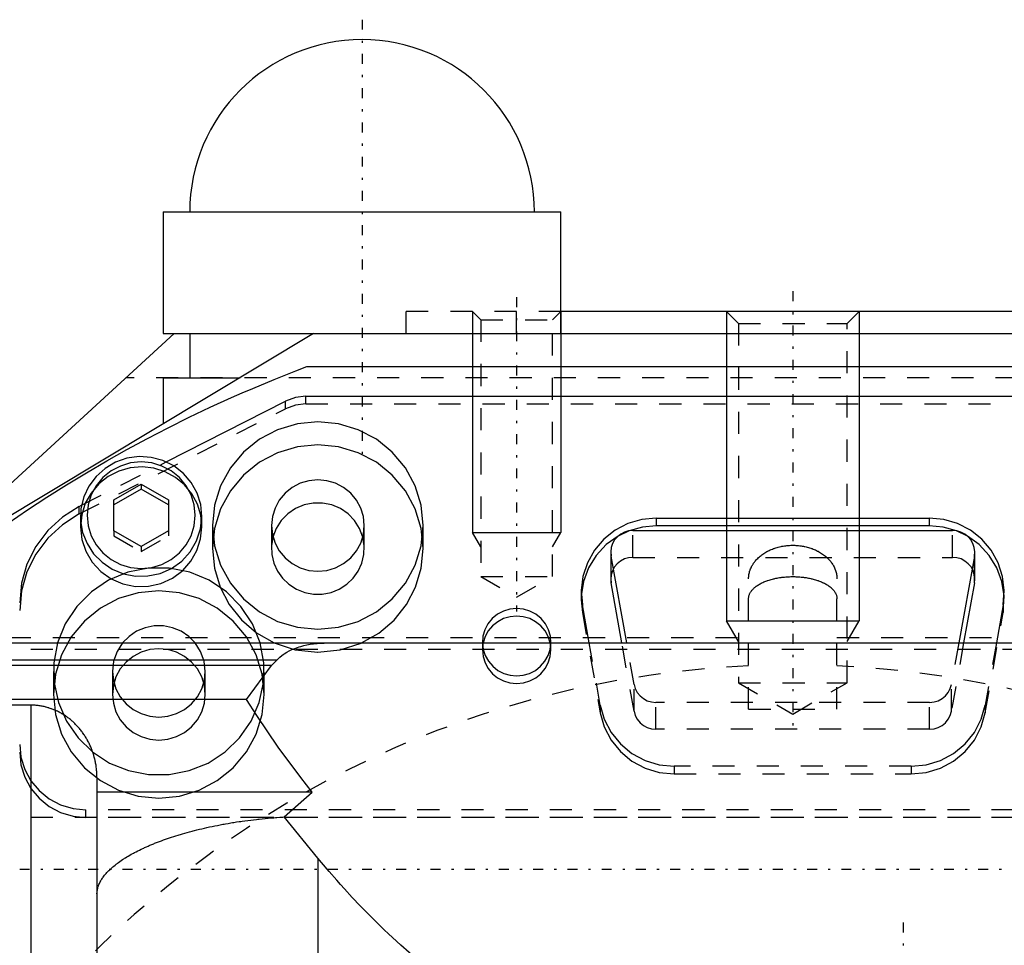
# Model space of a CAD drawing. Extents: x -109 to 109, y -1 to 737.
# Tile 11 of 13: x -35 to 10, y 602 to 644. Entities that reach past the tile are written whole.
import ezdxf

# ---------------------------------------------------------------- set-up
doc = ezdxf.new("R2010")
doc.units = 0
doc.linetypes.add('CENTER', pattern=[1.5, 0.45, -0.5, 0.05, -0.5])
doc.linetypes.add('DASHED', pattern=[2, 1, -1])
for name, color, linetype in [('AM_0', 7, 'CONTINUOUS'), ('AM_10', 7, 'CONTINUOUS'), ('AM_3', 7, 'DASHED'), ('AM_7', 7, 'CENTER')]:
    doc.layers.add(name, color=color, linetype=linetype)

msp = doc.modelspace()

# ---------------------------------------------------------------- linework, layer by layer
at = {"layer": 'AM_0', "color": 7, "linetype": 'CONTINUOUS'}
for p, q in [((-28.5, 635.5), (-28.5, 630)), ((-28.5, 635.5), (-10.5, 635.5)), ((-10.5, 630), (-10.5, 635.5)), ((17.5, 631), (-10.5, 631)), ((-40, 619), (-28, 630)), ((-21.693, 630), (-40, 619)), ((-28.5, 630), (28, 630)), ((-27.3, 630), (-27.3, 628)), ((-22, 628.5), (22, 628.5)), ((-28.5, 628), (-28.5, 625.91)), ((-28.5, 628), (-25.021, 628)), ((-28.361, 624.188), (-22.963, 626.942)), ((-22.043, 627.163), (22.043, 627.163)), ((-30.74, 622.48), (-29.5, 623.185)), ((-29.5, 622.959), (-30.74, 622.254)), ((-29.5, 623.185), (-29.5, 622.959)), ((-29.5, 623.185), (-28.26, 622.48)), ((-28.26, 622.254), (-29.5, 622.959)), ((-30.74, 621.07), (-30.74, 622.48)), ((-28.26, 622.48), (-28.26, 621.07)), ((-32.3, 622.178), (-32.202, 622.228)), ((-32.25, 621.723), (-32.25, 621.254)), ((-26.75, 621.254), (-26.75, 621.723)), ((-6.178, 621.648), (-6.178, 621.3)), ((-6.178, 621.648), (6.178, 621.648)), ((6.178, 621.648), (6.178, 621.3)), ((-29.5, 620.365), (-30.74, 621.07)), ((-28.26, 621.07), (-29.5, 620.365)), ((-26.265, 621.311), (-26.265, 620.269)), ((-16.735, 620.269), (-16.735, 621.311)), ((-7.238, 621.088), (7.238, 621.088)), ((6.178, 621.3), (-6.178, 621.3)), ((-8.238, 620.103), (-8.238, 618.888)), ((8.238, 618.888), (8.238, 620.103)), ((-8.223, 618.717), (-8.223, 619.932)), ((-7.519, 616), (-8.223, 619.932)), ((8.223, 619.932), (7.519, 616)), ((8.223, 618.717), (8.223, 619.932)), ((-8.238, 618.888), (-8.223, 618.717)), ((8.223, 618.717), (8.238, 618.888)), ((-7.737, 616), (-8.223, 618.717)), ((8.223, 618.717), (7.737, 616)), ((-9.219, 616), (-9.526, 617.718)), ((9.526, 617.718), (9.219, 616)), ((-24.276, 616.455), (-23.479, 616)), ((-43.267, 616), (43.267, 616)), ((-23.365, 615.222), (-45.282, 615.222)), ((-23.599, 614.98), (-23.365, 615.222)), ((-23.599, 614.98), (-45.5, 614.98)), ((-24.734, 613.444), (-23.599, 614.98)), ((-24.734, 613.444), (-46.996, 613.444)), ((-34.5, 613.184), (-42.5, 613.184)), ((-34.5, 613.184), (-34.5, 601)), ((-31.5, 609.896), (-31.5, 600.999)), ((-21.755, 609.248), (-31.5, 609.248)), ((-23.028, 608.124), (-21.755, 609.248)), ((-21.5, 606.264), (-23.028, 608.124)), ((-21.5, 606.264), (-21.5, 600))]:
    msp.add_line(p, q, dxfattribs=at)
for points in [[(-22.043, 627.163), (-22.516, 627.107), (-22.963, 626.942)], [(-26.75, 621.723), (-26.805, 622.263), (-26.969, 622.781), (-27.234, 623.257), (-27.59, 623.671), (-28.023, 624.007), (-28.515, 624.251), (-29.047, 624.394), (-29.597, 624.429), (-30.143, 624.356), (-30.663, 624.177), (-31.137, 623.899), (-31.544, 623.534), (-31.87, 623.096), (-32.101, 622.603), (-32.227, 622.075), (-32.243, 621.532), (-32.15, 620.997), (-31.949, 620.492), (-31.651, 620.035), (-31.266, 619.647), (-30.81, 619.342), (-30.302, 619.132)], [(-19.468, 620.79), (-19.616, 621.182), (-19.841, 621.536), (-20.133, 621.839), (-20.482, 622.078), (-20.872, 622.242), (-21.288, 622.326), (-21.712, 622.326), (-22.128, 622.242), (-22.518, 622.078), (-22.867, 621.839), (-23.159, 621.536), (-23.384, 621.182), (-23.532, 620.79)], [(-32.3, 622.178), (-33.066, 621.696), (-33.731, 621.084), (-34.272, 620.365), (-34.672, 619.56), (-34.917, 618.698), (-35, 617.806)], [(-28.134, 619.372), (-27.666, 619.705), (-27.279, 620.126), (-26.989, 620.617), (-26.811, 621.158), (-26.75, 621.723)], [(-6.178, 621.648), (-6.833, 621.585), (-7.464, 621.399), (-8.046, 621.097), (-8.559, 620.69), (-8.982, 620.193), (-9.3, 619.626), (-9.501, 619.008), (-9.577, 618.364), (-9.526, 617.718)], [(9.526, 617.718), (9.577, 618.364), (9.501, 619.008), (9.3, 619.626), (8.982, 620.193), (8.559, 620.69), (8.046, 621.097), (7.464, 621.399), (6.833, 621.585), (6.178, 621.648)], [(-32.25, 621.254), (-32.189, 620.686), (-32.009, 620.144), (-31.717, 619.651), (-31.327, 619.23), (-30.856, 618.898)], [(-27.615, 619.282), (-27.249, 619.699), (-26.975, 620.18), (-26.807, 620.705), (-26.75, 621.254)], [(-7.238, 621.088), (-7.431, 621.07), (-7.616, 621.015), (-7.788, 620.926), (-7.938, 620.806), (-8.063, 620.66), (-8.156, 620.493), (-8.216, 620.312), (-8.238, 620.122), (-8.223, 619.932)], [(-6.178, 621.3), (-6.804, 621.243), (-7.408, 621.074)], [(7.408, 621.074), (6.804, 621.243), (6.178, 621.3)], [(8.223, 619.932), (8.238, 620.122), (8.216, 620.312), (8.156, 620.493), (8.063, 620.66), (7.938, 620.806), (7.788, 620.926), (7.616, 621.015), (7.431, 621.07), (7.238, 621.088)], [(-7.908, 620.835), (-8.447, 620.446), (-8.899, 619.96), (-9.245, 619.396), (-9.473, 618.777), (-9.573, 618.126)], [(9.573, 618.126), (9.473, 618.777), (9.245, 619.396), (8.899, 619.96), (8.447, 620.446), (7.908, 620.835)], [(-26.265, 620.269), (-26.179, 619.382), (-25.925, 618.527)], [(-19.521, 616), (-18.737, 616.446), (-18.052, 617.03), (-17.492, 617.732), (-17.076, 618.525), (-16.821, 619.381), (-16.735, 620.269)], [(-24.118, 616), (-24.466, 616.866), (-24.982, 617.648), (-25.644, 618.313), (-26.427, 618.837), (-27.299, 619.198), (-28.227, 619.382), (-29.173, 619.382), (-30.101, 619.198), (-30.973, 618.837), (-31.756, 618.313), (-32.418, 617.648), (-32.934, 616.866), (-33.282, 616)], [(-10.95, 616), (-10.974, 616.303), (-11.058, 616.595), (-11.199, 616.864), (-11.392, 617.101), (-11.628, 617.296), (-11.899, 617.441), (-12.193, 617.531), (-12.5, 617.561), (-12.807, 617.531), (-13.101, 617.441), (-13.372, 617.296), (-13.608, 617.101), (-13.801, 616.864), (-13.942, 616.595), (-14.026, 616.303), (-14.05, 616)], [(-10.983, 616), (-11.073, 616.283), (-11.217, 616.544), (-11.41, 616.773), (-11.644, 616.96), (-11.911, 617.099), (-12.2, 617.185), (-12.5, 617.213), (-12.8, 617.185), (-13.089, 617.099), (-13.356, 616.96), (-13.59, 616.773), (-13.783, 616.544), (-13.927, 616.283), (-14.017, 616)], [(-27.056, 616), (-27.349, 616.296), (-27.694, 616.528), (-28.08, 616.689), (-28.491, 616.77), (-28.909, 616.77), (-29.32, 616.689), (-29.706, 616.528), (-30.051, 616.296), (-30.344, 616)]]:
    msp.add_lwpolyline(points, dxfattribs=at)
for points in [[(-26.265, 621.311), (-26.173, 620.395), (-25.902, 619.515), (-25.462, 618.704), (-24.869, 617.993), (-24.147, 617.409), (-23.323, 616.975), (-22.43, 616.708), (-21.5, 616.618), (-20.57, 616.708), (-19.677, 616.975), (-18.853, 617.409), (-18.131, 617.993), (-17.538, 618.704), (-17.098, 619.515), (-16.827, 620.395), (-16.735, 621.311), (-16.827, 622.226), (-17.098, 623.107), (-17.538, 623.918), (-18.131, 624.629), (-18.853, 625.213), (-19.677, 625.646), (-20.57, 625.913), (-21.5, 626.003), (-22.43, 625.913), (-23.323, 625.646), (-24.147, 625.213), (-24.869, 624.629), (-25.462, 623.918), (-25.902, 623.107), (-26.173, 622.226)], [(-31.95, 621.775), (-31.903, 621.304), (-31.764, 620.851), (-31.537, 620.434), (-31.232, 620.069), (-30.861, 619.769), (-30.438, 619.546), (-29.978, 619.408), (-29.5, 619.362), (-29.022, 619.408), (-28.562, 619.546), (-28.139, 619.769), (-27.768, 620.069), (-27.463, 620.434), (-27.236, 620.851), (-27.097, 621.304), (-27.05, 621.775), (-27.097, 622.245), (-27.236, 622.698), (-27.463, 623.115), (-27.768, 623.481), (-28.139, 623.781), (-28.562, 624.004), (-29.022, 624.141), (-29.5, 624.188), (-29.978, 624.141), (-30.438, 624.004), (-30.861, 623.781), (-31.232, 623.481), (-31.537, 623.115), (-31.764, 622.698), (-31.903, 622.245)], [(-19.4, 621.311), (-19.44, 621.714), (-19.56, 622.102), (-19.754, 622.46), (-20.015, 622.773), (-20.333, 623.03), (-20.696, 623.222), (-21.09, 623.339), (-21.5, 623.379), (-21.91, 623.339), (-22.304, 623.222), (-22.667, 623.03), (-22.985, 622.773), (-23.246, 622.46), (-23.44, 622.102), (-23.56, 621.714), (-23.6, 621.311), (-23.56, 620.907), (-23.44, 620.519), (-23.246, 620.162), (-22.985, 619.849), (-22.667, 619.591), (-22.304, 619.4), (-21.91, 619.283), (-21.5, 619.243), (-21.09, 619.283), (-20.696, 619.4), (-20.333, 619.591), (-20.015, 619.849), (-19.754, 620.162), (-19.56, 620.519), (-19.44, 620.907)]]:
    msp.add_lwpolyline(points, close=True, dxfattribs=at)
for points in [[(-38.5, 619.234, 0), (-38.083, 619.557, 0), (-37.241, 620.193, 0), (-36.388, 620.815, 0), (-35.958, 621.12, 0), (-35.525, 621.422, 0), (-34.651, 622.015, 0), (-33.768, 622.592, 0), (-32.875, 623.155, 0), (-31.973, 623.703, 0), (-31.062, 624.235, 0), (-30.603, 624.495, 0), (-30.142, 624.752, 0), (-29.213, 625.253, 0), (-28.276, 625.738, 0), (-27.33, 626.208, 0), (-26.377, 626.661, 0), (-25.417, 627.098, 0), (-24.934, 627.311, 0), (-24.449, 627.519, 0), (-23.475, 627.924, 0), (-22.493, 628.312, 0), (-22, 628.5, 0)], [(-23.365, 615.222, 0), (-23.32, 615.267, 0), (-23.225, 615.353, 0), (-23.125, 615.433, 0), (-23.073, 615.471, 0), (-23.02, 615.508, 0), (-22.909, 615.577, 0), (-22.793, 615.641, 0), (-22.672, 615.699, 0), (-22.546, 615.751, 0), (-22.415, 615.799, 0), (-22.348, 615.82, 0), (-22.279, 615.841, 0), (-22.139, 615.877, 0), (-21.995, 615.909, 0), (-21.846, 615.936, 0), (-21.693, 615.958, 0), (-21.536, 615.975, 0), (-21.457, 615.982, 0), (-21.376, 615.987, 0), (-21.212, 615.995, 0), (-21.045, 616, 0), (-20.961, 616, 0)], [(-21.755, 609.248, 0), (-22.278, 609.909, 0), (-23.292, 611.279, 0), (-24.264, 612.708, 0), (-24.734, 613.444, 0)], [(-31.5, 609.896, 0), (-31.5, 609.918, 0), (-31.501, 609.961, 0), (-31.502, 610.005, 0), (-31.502, 610.028, 0), (-31.503, 610.05, 0), (-31.506, 610.095, 0), (-31.508, 610.14, 0), (-31.512, 610.186, 0), (-31.516, 610.232, 0), (-31.52, 610.278, 0), (-31.523, 610.301, 0), (-31.526, 610.324, 0), (-31.532, 610.37, 0), (-31.538, 610.417, 0), (-31.545, 610.463, 0), (-31.553, 610.51, 0), (-31.561, 610.556, 0), (-31.566, 610.579, 0), (-31.57, 610.602, 0), (-31.58, 610.648, 0), (-31.59, 610.694, 0), (-31.595, 610.717, 0), (-31.601, 610.739, 0), (-31.612, 610.785, 0), (-31.624, 610.83, 0), (-31.63, 610.852, 0), (-31.636, 610.874, 0), (-31.649, 610.919, 0), (-31.663, 610.962, 0), (-31.676, 611.005, 0), (-31.691, 611.048, 0), (-31.705, 611.09, 0), (-31.713, 611.111, 0), (-31.721, 611.132, 0), (-31.736, 611.173, 0), (-31.752, 611.213, 0), (-31.768, 611.253, 0), (-31.785, 611.294, 0), (-31.803, 611.335, 0), (-31.813, 611.356, 0), (-31.822, 611.376, 0), (-31.841, 611.417, 0), (-31.861, 611.458, 0), (-31.882, 611.5, 0), (-31.903, 611.541, 0), (-31.925, 611.582, 0), (-31.937, 611.602, 0), (-31.948, 611.623, 0), (-31.971, 611.663, 0), (-31.995, 611.704, 0), (-32.02, 611.744, 0), (-32.045, 611.784, 0), (-32.071, 611.823, 0), (-32.084, 611.843, 0), (-32.097, 611.862, 0), (-32.123, 611.901, 0), (-32.15, 611.939, 0), (-32.178, 611.976, 0), (-32.206, 612.013, 0), (-32.234, 612.049, 0), (-32.249, 612.067, 0), (-32.263, 612.085, 0), (-32.292, 612.12, 0), (-32.321, 612.154, 0), (-32.336, 612.171, 0), (-32.35, 612.188, 0), (-32.38, 612.221, 0), (-32.409, 612.253, 0), (-32.424, 612.268, 0), (-32.439, 612.284, 0), (-32.47, 612.315, 0), (-32.501, 612.347, 0), (-32.534, 612.378, 0), (-32.567, 612.409, 0), (-32.6, 612.44, 0), (-32.617, 612.455, 0), (-32.635, 612.47, 0), (-32.67, 612.5, 0), (-32.706, 612.53, 0), (-32.742, 612.559, 0), (-32.779, 612.588, 0), (-32.816, 612.616, 0), (-32.835, 612.63, 0), (-32.854, 612.644, 0), (-32.893, 612.671, 0), (-32.931, 612.698, 0), (-32.97, 612.724, 0), (-33.01, 612.749, 0), (-33.05, 612.773, 0), (-33.069, 612.785, 0), (-33.089, 612.797, 0), (-33.129, 612.82, 0), (-33.17, 612.842, 0), (-33.21, 612.864, 0), (-33.25, 612.884, 0), (-33.29, 612.904, 0), (-33.31, 612.914, 0), (-33.33, 612.923, 0), (-33.37, 612.941, 0), (-33.409, 612.959, 0), (-33.45, 612.976, 0), (-33.491, 612.992, 0), (-33.533, 613.008, 0), (-33.554, 613.016, 0), (-33.575, 613.024, 0), (-33.618, 613.039, 0), (-33.662, 613.053, 0), (-33.684, 613.06, 0), (-33.706, 613.067, 0), (-33.751, 613.08, 0), (-33.796, 613.092, 0), (-33.818, 613.098, 0), (-33.841, 613.104, 0), (-33.887, 613.115, 0), (-33.933, 613.125, 0), (-33.979, 613.134, 0), (-34.025, 613.142, 0), (-34.071, 613.15, 0), (-34.094, 613.154, 0), (-34.117, 613.157, 0), (-34.163, 613.163, 0), (-34.209, 613.169, 0), (-34.255, 613.173, 0), (-34.301, 613.177, 0), (-34.346, 613.18, 0), (-34.368, 613.181, 0), (-34.39, 613.182, 0), (-34.435, 613.183, 0), (-34.478, 613.184, 0), (-34.5, 613.184, 0)], [(-31.5, 604.647, 0), (-31.5, 604.666, 0), (-31.498, 604.705, 0), (-31.495, 604.744, 0), (-31.493, 604.764, 0), (-31.49, 604.784, 0), (-31.484, 604.824, 0), (-31.476, 604.864, 0), (-31.467, 604.904, 0), (-31.456, 604.945, 0), (-31.443, 604.985, 0), (-31.436, 605.006, 0), (-31.428, 605.026, 0), (-31.412, 605.067, 0), (-31.394, 605.108, 0), (-31.375, 605.15, 0), (-31.354, 605.191, 0), (-31.331, 605.233, 0), (-31.319, 605.254, 0), (-31.306, 605.275, 0), (-31.28, 605.316, 0), (-31.252, 605.358, 0), (-31.237, 605.379, 0), (-31.222, 605.4, 0), (-31.191, 605.442, 0), (-31.158, 605.484, 0), (-31.141, 605.505, 0), (-31.123, 605.527, 0), (-31.087, 605.569, 0), (-31.049, 605.611, 0), (-31.009, 605.653, 0), (-30.967, 605.695, 0), (-30.924, 605.737, 0), (-30.902, 605.758, 0), (-30.879, 605.779, 0), (-30.833, 605.821, 0), (-30.785, 605.863, 0), (-30.735, 605.904, 0), (-30.684, 605.946, 0), (-30.631, 605.988, 0), (-30.604, 606.008, 0), (-30.576, 606.029, 0), (-30.52, 606.07, 0), (-30.462, 606.111, 0), (-30.403, 606.152, 0), (-30.343, 606.193, 0), (-30.28, 606.234, 0), (-30.249, 606.254, 0), (-30.217, 606.274, 0), (-30.152, 606.314, 0), (-30.085, 606.354, 0), (-30.017, 606.394, 0), (-29.948, 606.433, 0), (-29.877, 606.472, 0), (-29.841, 606.492, 0), (-29.805, 606.511, 0), (-29.732, 606.549, 0), (-29.657, 606.588, 0), (-29.581, 606.625, 0), (-29.504, 606.663, 0), (-29.426, 606.7, 0), (-29.386, 606.719, 0), (-29.346, 606.737, 0), (-29.266, 606.773, 0), (-29.184, 606.809, 0), (-29.143, 606.827, 0), (-29.101, 606.845, 0), (-29.018, 606.88, 0), (-28.933, 606.915, 0), (-28.89, 606.932, 0), (-28.847, 606.949, 0), (-28.761, 606.983, 0), (-28.673, 607.017, 0), (-28.585, 607.05, 0), (-28.496, 607.083, 0), (-28.405, 607.115, 0), (-28.359, 607.131, 0), (-28.313, 607.147, 0), (-28.219, 607.179, 0), (-28.123, 607.211, 0), (-28.026, 607.243, 0), (-27.927, 607.274, 0), (-27.827, 607.305, 0), (-27.777, 607.32, 0), (-27.726, 607.336, 0), (-27.623, 607.366, 0), (-27.519, 607.396, 0), (-27.413, 607.425, 0), (-27.306, 607.455, 0), (-27.197, 607.483, 0), (-27.143, 607.498, 0), (-27.088, 607.512, 0), (-26.977, 607.54, 0), (-26.865, 607.567, 0), (-26.751, 607.594, 0), (-26.637, 607.621, 0), (-26.521, 607.647, 0), (-26.463, 607.659, 0), (-26.404, 607.672, 0), (-26.286, 607.697, 0), (-26.167, 607.721, 0), (-26.047, 607.745, 0), (-25.927, 607.769, 0), (-25.805, 607.791, 0), (-25.743, 607.802, 0), (-25.682, 607.813, 0), (-25.558, 607.835, 0), (-25.434, 607.856, 0), (-25.371, 607.866, 0), (-25.309, 607.876, 0), (-25.183, 607.896, 0), (-25.056, 607.915, 0), (-24.992, 607.924, 0), (-24.928, 607.933, 0), (-24.8, 607.951, 0), (-24.671, 607.968, 0), (-24.542, 607.985, 0), (-24.412, 608, 0), (-24.282, 608.015, 0), (-24.217, 608.023, 0), (-24.151, 608.03, 0), (-24.02, 608.043, 0), (-23.889, 608.056, 0), (-23.757, 608.069, 0), (-23.625, 608.08, 0), (-23.492, 608.091, 0), (-23.426, 608.096, 0), (-23.36, 608.101, 0), (-23.227, 608.111, 0), (-23.094, 608.12, 0), (-23.028, 608.124, 0)], [(-14.849, 599.992, 0), (-15.048, 600.134, 0), (-15.442, 600.425, 0), (-15.834, 600.723, 0), (-16.029, 600.875, 0), (-16.224, 601.029, 0), (-16.61, 601.343, 0), (-16.993, 601.663, 0), (-17.373, 601.991, 0), (-17.75, 602.326, 0), (-18.124, 602.668, 0), (-18.309, 602.842, 0), (-18.494, 603.018, 0), (-18.861, 603.374, 0), (-19.225, 603.737, 0), (-19.585, 604.108, 0), (-19.941, 604.485, 0), (-20.294, 604.868, 0), (-20.469, 605.063, 0), (-20.644, 605.259, 0), (-20.989, 605.656, 0), (-21.331, 606.06, 0), (-21.5, 606.264, 0)]]:
    msp.add_polyline3d(points, dxfattribs=at)
msp.add_arc((-19.5, 635.5), 7.8, 0, 180, dxfattribs=at)
at = {"layer": 'AM_10', "color": 7, "linetype": 'CONTINUOUS'}
for p, q in [((-14.5, 631), (-14.5, 621)), ((-10.5, 631), (-10.5, 621)), ((-3, 631), (-3, 617)), ((3, 631), (3, 617)), ((-14.121, 620.344), (-14.5, 621)), ((-14.5, 621), (-10.5, 621)), ((-10.879, 620.344), (-10.5, 621)), ((-2.459, 616.062), (-3, 617)), ((-3, 617), (3, 617)), ((2.458, 616.062), (3, 617))]:
    msp.add_line(p, q, dxfattribs=at)
at = {"layer": 'AM_3', "color": 6, "linetype": 'DASHED'}
for p, q in [((-10.5, 631), (-17.5, 631)), ((-17.5, 630), (-17.5, 631)), ((-14.5, 631), (-14.121, 630.621)), ((-12.5, 630), (-12.5, 631)), ((-10.879, 630.621), (-10.5, 631)), ((-3, 631), (-2.459, 630.458)), ((2.458, 630.458), (3, 631)), ((-14.121, 630.621), (-14.121, 619)), ((-14.121, 630.621), (-10.879, 630.621)), ((-10.879, 619), (-10.879, 630.621)), ((-2.459, 630.458), (-2.459, 614.2)), ((-2.459, 630.458), (2.458, 630.458)), ((2.458, 614.2), (2.458, 630.458)), ((30.182, 628), (-30.182, 628)), ((-22.963, 626.596), (-22.963, 626.942)), ((-22.043, 626.817), (-22.043, 627.163)), ((-22.043, 626.817), (22.043, 626.817)), ((-32.3, 621.833), (-22.963, 626.596)), ((-32.202, 622.228), (-28.361, 624.188)), ((-32.3, 621.833), (-32.3, 622.178)), ((-30.74, 621.07), (-30.74, 620.844)), ((-28.26, 621.07), (-28.26, 620.844)), ((-23.6, 621.311), (-23.6, 620.269)), ((-19.4, 620.269), (-19.4, 621.311)), ((-7.408, 621.074), (-7.908, 620.835)), ((-7.238, 619.872), (-7.238, 621.088)), ((7.238, 619.872), (7.238, 621.088)), ((7.908, 620.835), (7.408, 621.074)), ((-30.74, 620.844), (-29.5, 620.139)), ((-29.5, 620.139), (-28.26, 620.844)), ((-29.5, 620.365), (-29.5, 620.139)), ((-7.238, 619.872), (7.238, 619.872)), ((-14.121, 619), (-12.5, 618.064)), ((-14.121, 619), (-10.879, 619)), ((-12.5, 618.064), (-10.879, 619)), ((-2, 613), (-2, 618.9)), ((2, 613), (2, 618.9)), ((-9.578, 618.299), (-9.578, 617.952)), ((-9.573, 618.126), (-9.578, 617.952)), ((-9.578, 617.952), (-9.526, 617.371)), ((9.526, 617.371), (9.573, 618.126)), ((-9.526, 617.718), (-9.526, 617.371)), ((9.526, 617.718), (9.526, 617.371)), ((-9.526, 617.371), (-8.715, 612.841)), ((8.715, 612.841), (9.526, 617.371)), ((-41.5, 616.24), (-2, 616.24)), ((2, 616.24), (41.5, 616.24)), ((38.5, 615.696), (-38.5, 615.696)), ((-14.05, 616.034), (-14.05, 615.687)), ((-14.04, 615.861), (-14.05, 615.687)), ((-14.017, 616), (-14.04, 615.861)), ((-10.96, 615.861), (-10.983, 616)), ((-10.95, 615.687), (-10.96, 615.861)), ((-10.95, 615.687), (-10.95, 616.034)), ((-8.715, 613.188), (-9.219, 616)), ((-7.183, 612.906), (-7.737, 616)), ((-7.183, 614.122), (-7.519, 616)), ((7.737, 616), (7.183, 612.906)), ((7.519, 616), (7.183, 614.122)), ((9.219, 616), (8.715, 613.188)), ((-33.465, 614.713), (-33.465, 613.671)), ((-30.8, 614.713), (-30.8, 613.671)), ((-26.6, 613.671), (-26.6, 614.713)), ((-23.935, 613.671), (-23.935, 614.713)), ((-7.183, 612.906), (-7.183, 614.122)), ((-2.459, 614.2), (0, 612.781)), ((-2.459, 614.2), (2.458, 614.2)), ((0, 612.781), (2.458, 614.2)), ((7.183, 612.906), (7.183, 614.122)), ((-8.715, 613.188), (-8.715, 612.841)), ((-6.198, 612.092), (-6.198, 613.308)), ((6.198, 613.308), (-6.198, 613.308)), ((-2, 613), (2, 613)), ((6.198, 612.092), (6.198, 613.308)), ((8.715, 613.188), (8.715, 612.841)), ((6.198, 612.092), (-6.198, 612.092)), ((-5.367, 610.421), (-5.367, 610.074)), ((5.367, 610.421), (-5.367, 610.421)), ((5.367, 610.421), (5.367, 610.074)), ((-5.367, 610.074), (5.367, 610.074)), ((38.5, 608.104), (-38.5, 608.104)), ((-32, 608.106), (-32, 608.451)), ((32, 608.451), (-32, 608.451)), ((32, 608.106), (-32, 608.106))]:
    msp.add_line(p, q, dxfattribs=at)
for points in [[(-22.043, 626.817), (-22.516, 626.761), (-22.963, 626.596)], [(-16.735, 620.269), (-16.827, 621.184), (-17.098, 622.065), (-17.538, 622.876), (-18.131, 623.587), (-18.853, 624.171), (-19.677, 624.604), (-20.57, 624.871), (-21.5, 624.962), (-22.43, 624.871), (-23.323, 624.604), (-24.147, 624.171), (-24.869, 623.587), (-25.462, 622.876), (-25.902, 622.065), (-26.173, 621.184), (-26.265, 620.269)], [(-28.922, 623.902), (-29.46, 623.962), (-29.999, 623.917), (-30.519, 623.769), (-30.999, 623.524), (-31.421, 623.191), (-31.769, 622.783), (-32.03, 622.316)], [(-26.75, 621.254), (-26.802, 621.776), (-26.955, 622.279), (-27.203, 622.744), (-27.538, 623.152), (-27.947, 623.489), (-28.414, 623.742), (-28.922, 623.902)], [(-32.03, 622.316), (-32.194, 621.796), (-32.25, 621.254)], [(-32.3, 621.833), (-33.066, 621.35), (-33.731, 620.739), (-34.272, 620.019), (-34.672, 619.215), (-34.917, 618.352), (-35, 617.461)], [(-23.532, 620.79), (-23.596, 620.398), (-23.582, 620.002), (-23.492, 619.615), (-23.329, 619.252), (-23.098, 618.927), (-22.808, 618.651), (-22.47, 618.435), (-22.097, 618.286), (-21.701, 618.21), (-21.299, 618.21), (-20.903, 618.286), (-20.53, 618.435), (-20.192, 618.651), (-19.902, 618.927), (-19.671, 619.252), (-19.508, 619.615), (-19.418, 620.002), (-19.404, 620.398), (-19.468, 620.79)], [(-7.238, 619.872), (-7.433, 619.854), (-7.621, 619.797), (-7.794, 619.706), (-7.945, 619.584), (-8.07, 619.435), (-8.162, 619.265), (-8.219, 619.08), (-8.238, 618.888)], [(8.238, 618.888), (8.219, 619.08), (8.162, 619.265), (8.07, 619.435), (7.945, 619.584), (7.794, 619.706), (7.621, 619.797), (7.433, 619.854), (7.238, 619.872)], [(-30.856, 618.898), (-30.323, 618.67), (-29.752, 618.557), (-29.171, 618.565), (-28.605, 618.693), (-28.078, 618.936), (-27.615, 619.282)], [(-30.302, 619.132), (-29.753, 619.026), (-29.193, 619.031), (-28.646, 619.148), (-28.134, 619.372)], [(-25.925, 618.527), (-25.512, 617.737), (-24.956, 617.038), (-24.276, 616.455)], [(-33.282, 616), (-33.448, 615.103), (-33.436, 614.191), (-33.244, 613.299), (-32.881, 612.461), (-32.359, 611.707), (-31.7, 611.067), (-30.928, 610.565), (-30.071, 610.219), (-29.163, 610.042), (-28.237, 610.042), (-27.329, 610.219), (-26.472, 610.565), (-25.7, 611.067), (-25.041, 611.707), (-24.519, 612.461), (-24.156, 613.299), (-23.964, 614.191), (-23.952, 615.103), (-24.118, 616)], [(-30.344, 616), (-30.593, 615.608), (-30.748, 615.172), (-30.8, 614.713)], [(-26.6, 614.713), (-26.652, 615.172), (-26.807, 615.608), (-27.056, 616)], [(-23.479, 616), (-22.512, 615.684), (-21.5, 615.576), (-20.488, 615.684), (-19.521, 616)], [(-14.05, 616), (-14.014, 615.707), (-13.922, 615.426), (-13.777, 615.169), (-13.584, 614.943), (-13.35, 614.758), (-13.085, 614.621), (-12.798, 614.536), (-12.5, 614.508), (-12.202, 614.536), (-11.915, 614.621), (-11.65, 614.758), (-11.416, 614.943), (-11.223, 615.169), (-11.078, 615.426), (-10.986, 615.707), (-10.95, 616)], [(-14.05, 615.687), (-14.02, 615.389), (-13.932, 615.103), (-13.789, 614.839), (-13.596, 614.608), (-13.361, 614.418), (-13.093, 614.277), (-12.802, 614.19), (-12.5, 614.161), (-12.198, 614.19), (-11.907, 614.277), (-11.639, 614.418), (-11.404, 614.608), (-11.211, 614.839), (-11.068, 615.103), (-10.98, 615.389), (-10.95, 615.687)], [(-30.8, 614.713), (-30.76, 614.309), (-30.64, 613.921), (-30.446, 613.564), (-30.185, 613.25), (-29.867, 612.993), (-29.504, 612.802), (-29.11, 612.684), (-28.7, 612.645), (-28.29, 612.684), (-27.896, 612.802), (-27.533, 612.993), (-27.215, 613.25), (-26.954, 613.564), (-26.76, 613.921), (-26.64, 614.309), (-26.6, 614.713)], [(-7.183, 614.122), (-7.129, 613.933), (-7.038, 613.759), (-6.914, 613.605), (-6.761, 613.479), (-6.586, 613.385), (-6.396, 613.328), (-6.198, 613.308)], [(6.198, 613.308), (6.396, 613.328), (6.586, 613.385), (6.761, 613.479), (6.914, 613.605), (7.038, 613.759), (7.129, 613.933), (7.183, 614.122)], [(-8.715, 613.188), (-8.532, 612.546), (-8.223, 611.953), (-7.801, 611.431), (-7.282, 611.003), (-6.688, 610.684), (-6.041, 610.487), (-5.367, 610.421)], [(5.367, 610.421), (6.041, 610.487), (6.688, 610.684), (7.282, 611.003), (7.801, 611.431), (8.223, 611.953), (8.532, 612.546), (8.715, 613.188)], [(-8.715, 612.841), (-8.532, 612.199), (-8.223, 611.605), (-7.801, 611.084), (-7.282, 610.655), (-6.688, 610.337), (-6.041, 610.14), (-5.367, 610.074)], [(-7.183, 612.906), (-7.129, 612.717), (-7.038, 612.543), (-6.914, 612.39), (-6.761, 612.264), (-6.586, 612.17), (-6.396, 612.112), (-6.198, 612.092)], [(5.367, 610.074), (6.041, 610.14), (6.688, 610.337), (7.282, 610.655), (7.801, 611.084), (8.223, 611.605), (8.532, 612.199), (8.715, 612.841)], [(6.198, 612.092), (6.396, 612.112), (6.586, 612.17), (6.761, 612.264), (6.914, 612.39), (7.038, 612.543), (7.129, 612.717), (7.183, 612.906)], [(-35, 611.406), (-34.942, 610.829), (-34.772, 610.275), (-34.494, 609.764), (-34.121, 609.317), (-33.667, 608.949), (-33.148, 608.676), (-32.585, 608.508), (-32, 608.451)], [(-35, 611.06), (-34.942, 610.484), (-34.772, 609.93), (-34.494, 609.419), (-34.121, 608.971), (-33.667, 608.604), (-33.148, 608.331), (-32.585, 608.162), (-32, 608.106)]]:
    msp.add_lwpolyline(points, dxfattribs=at)
for points in [[(-33.465, 613.671), (-33.373, 612.755), (-33.102, 611.875), (-32.662, 611.064), (-32.069, 610.353), (-31.347, 609.769), (-30.523, 609.335), (-29.63, 609.068), (-28.7, 608.978), (-27.77, 609.068), (-26.877, 609.335), (-26.053, 609.769), (-25.331, 610.353), (-24.738, 611.064), (-24.298, 611.875), (-24.027, 612.755), (-23.935, 613.671), (-24.027, 614.586), (-24.298, 615.467), (-24.738, 616.278), (-25.331, 616.989), (-26.053, 617.573), (-26.877, 618.006), (-27.77, 618.273), (-28.7, 618.363), (-29.63, 618.273), (-30.523, 618.006), (-31.347, 617.573), (-32.069, 616.989), (-32.662, 616.278), (-33.102, 615.467), (-33.373, 614.586)], [(-26.6, 613.671), (-26.64, 614.074), (-26.76, 614.462), (-26.954, 614.82), (-27.215, 615.133), (-27.533, 615.39), (-27.896, 615.581), (-28.29, 615.699), (-28.7, 615.739), (-29.11, 615.699), (-29.504, 615.581), (-29.867, 615.39), (-30.185, 615.133), (-30.446, 614.82), (-30.64, 614.462), (-30.76, 614.074), (-30.8, 613.671), (-30.76, 613.267), (-30.64, 612.879), (-30.446, 612.522), (-30.185, 612.208), (-29.867, 611.951), (-29.504, 611.76), (-29.11, 611.642), (-28.7, 611.603), (-28.29, 611.642), (-27.896, 611.76), (-27.533, 611.951), (-27.215, 612.208), (-26.954, 612.522), (-26.76, 612.879), (-26.64, 613.267)]]:
    msp.add_lwpolyline(points, close=True, dxfattribs=at)
for points in [[(-2, 618.9, 0), (-2, 618.922, 0), (-1.998, 618.966, 0), (-1.995, 619.01, 0), (-1.992, 619.032, 0), (-1.99, 619.054, 0), (-1.983, 619.098, 0), (-1.974, 619.142, 0), (-1.964, 619.185, 0), (-1.953, 619.228, 0), (-1.939, 619.271, 0), (-1.932, 619.293, 0), (-1.924, 619.314, 0), (-1.907, 619.357, 0), (-1.889, 619.398, 0), (-1.869, 619.44, 0), (-1.848, 619.481, 0), (-1.825, 619.522, 0), (-1.813, 619.542, 0), (-1.8, 619.562, 0), (-1.774, 619.601, 0), (-1.746, 619.64, 0), (-1.732, 619.659, 0), (-1.717, 619.678, 0), (-1.687, 619.716, 0), (-1.655, 619.753, 0), (-1.638, 619.771, 0), (-1.621, 619.789, 0), (-1.587, 619.825, 0), (-1.551, 619.859, 0), (-1.513, 619.893, 0), (-1.475, 619.926, 0), (-1.435, 619.958, 0), (-1.414, 619.974, 0), (-1.393, 619.99, 0), (-1.351, 620.02, 0), (-1.308, 620.049, 0), (-1.263, 620.078, 0), (-1.218, 620.105, 0), (-1.171, 620.132, 0), (-1.147, 620.144, 0), (-1.123, 620.157, 0), (-1.075, 620.181, 0), (-1.025, 620.204, 0), (-0.975, 620.227, 0), (-0.923, 620.248, 0), (-0.872, 620.267, 0), (-0.845, 620.277, 0), (-0.819, 620.286, 0), (-0.765, 620.304, 0), (-0.711, 620.32, 0), (-0.657, 620.335, 0), (-0.601, 620.349, 0), (-0.546, 620.362, 0), (-0.518, 620.367, 0), (-0.489, 620.373, 0), (-0.433, 620.383, 0), (-0.376, 620.392, 0), (-0.319, 620.4, 0), (-0.261, 620.406, 0), (-0.203, 620.411, 0), (-0.174, 620.413, 0), (-0.145, 620.415, 0), (-0.087, 620.418, 0), (-0.029, 620.419, 0), (0, 620.419, 0), (0.029, 620.419, 0), (0.087, 620.418, 0), (0.145, 620.415, 0), (0.174, 620.413, 0), (0.203, 620.411, 0), (0.261, 620.406, 0), (0.319, 620.4, 0), (0.376, 620.392, 0), (0.433, 620.383, 0), (0.489, 620.373, 0), (0.518, 620.367, 0), (0.546, 620.362, 0), (0.601, 620.349, 0), (0.657, 620.335, 0), (0.711, 620.32, 0), (0.765, 620.304, 0), (0.819, 620.286, 0), (0.845, 620.277, 0), (0.872, 620.267, 0), (0.923, 620.248, 0), (0.975, 620.227, 0), (1.025, 620.204, 0), (1.075, 620.181, 0), (1.123, 620.157, 0), (1.147, 620.144, 0), (1.171, 620.132, 0), (1.218, 620.105, 0), (1.263, 620.078, 0), (1.308, 620.049, 0), (1.351, 620.02, 0), (1.393, 619.99, 0), (1.414, 619.974, 0), (1.435, 619.958, 0), (1.475, 619.926, 0), (1.513, 619.893, 0), (1.551, 619.859, 0), (1.587, 619.825, 0), (1.621, 619.789, 0), (1.638, 619.771, 0), (1.655, 619.753, 0), (1.687, 619.716, 0), (1.717, 619.678, 0), (1.732, 619.659, 0), (1.746, 619.64, 0), (1.774, 619.601, 0), (1.8, 619.562, 0), (1.813, 619.542, 0), (1.825, 619.522, 0), (1.848, 619.481, 0), (1.869, 619.44, 0), (1.889, 619.398, 0), (1.907, 619.357, 0), (1.924, 619.314, 0), (1.932, 619.293, 0), (1.939, 619.271, 0), (1.953, 619.228, 0), (1.964, 619.185, 0), (1.974, 619.142, 0), (1.983, 619.098, 0), (1.99, 619.054, 0), (1.992, 619.032, 0), (1.995, 619.01, 0), (1.998, 618.966, 0), (2, 618.922, 0), (2, 618.9, 0)], [(-2, 618, 0), (-2, 618.015, 0), (-1.998, 618.044, 0), (-1.995, 618.073, 0), (-1.992, 618.087, 0), (-1.99, 618.102, 0), (-1.983, 618.131, 0), (-1.974, 618.159, 0), (-1.964, 618.188, 0), (-1.953, 618.216, 0), (-1.939, 618.245, 0), (-1.932, 618.259, 0), (-1.924, 618.273, 0), (-1.907, 618.301, 0), (-1.889, 618.328, 0), (-1.869, 618.356, 0), (-1.848, 618.383, 0), (-1.825, 618.409, 0), (-1.813, 618.423, 0), (-1.8, 618.436, 0), (-1.774, 618.462, 0), (-1.746, 618.487, 0), (-1.732, 618.5, 0), (-1.717, 618.513, 0), (-1.687, 618.537, 0), (-1.655, 618.562, 0), (-1.638, 618.574, 0), (-1.621, 618.585, 0), (-1.587, 618.609, 0), (-1.551, 618.632, 0), (-1.513, 618.654, 0), (-1.475, 618.676, 0), (-1.435, 618.697, 0), (-1.414, 618.707, 0), (-1.393, 618.717, 0), (-1.351, 618.737, 0), (-1.308, 618.757, 0), (-1.263, 618.775, 0), (-1.218, 618.793, 0), (-1.171, 618.811, 0), (-1.147, 618.819, 0), (-1.123, 618.827, 0), (-1.075, 618.843, 0), (-1.025, 618.859, 0), (-0.975, 618.873, 0), (-0.923, 618.887, 0), (-0.872, 618.9, 0), (-0.845, 618.906, 0), (-0.819, 618.912, 0), (-0.765, 618.924, 0), (-0.711, 618.935, 0), (-0.657, 618.945, 0), (-0.601, 618.954, 0), (-0.546, 618.962, 0), (-0.518, 618.966, 0), (-0.489, 618.97, 0), (-0.433, 618.976, 0), (-0.376, 618.982, 0), (-0.319, 618.987, 0), (-0.261, 618.991, 0), (-0.203, 618.995, 0), (-0.174, 618.996, 0), (-0.145, 618.997, 0), (-0.087, 618.999, 0), (-0.029, 619, 0), (0, 619, 0), (0.029, 619, 0), (0.087, 618.999, 0), (0.145, 618.997, 0), (0.174, 618.996, 0), (0.203, 618.995, 0), (0.261, 618.991, 0), (0.319, 618.987, 0), (0.376, 618.982, 0), (0.433, 618.976, 0), (0.489, 618.97, 0), (0.518, 618.966, 0), (0.546, 618.962, 0), (0.601, 618.954, 0), (0.657, 618.945, 0), (0.711, 618.935, 0), (0.765, 618.924, 0), (0.819, 618.912, 0), (0.845, 618.906, 0), (0.872, 618.9, 0), (0.923, 618.887, 0), (0.975, 618.873, 0), (1.025, 618.859, 0), (1.075, 618.843, 0), (1.123, 618.827, 0), (1.147, 618.819, 0), (1.171, 618.811, 0), (1.218, 618.793, 0), (1.263, 618.775, 0), (1.308, 618.757, 0), (1.351, 618.737, 0), (1.393, 618.717, 0), (1.414, 618.707, 0), (1.435, 618.697, 0), (1.475, 618.676, 0), (1.513, 618.654, 0), (1.551, 618.632, 0), (1.587, 618.609, 0), (1.621, 618.585, 0), (1.638, 618.574, 0), (1.655, 618.562, 0), (1.687, 618.537, 0), (1.717, 618.513, 0), (1.732, 618.5, 0), (1.746, 618.487, 0), (1.774, 618.462, 0), (1.8, 618.436, 0), (1.813, 618.423, 0), (1.825, 618.409, 0), (1.848, 618.383, 0), (1.869, 618.356, 0), (1.889, 618.328, 0), (1.907, 618.301, 0), (1.924, 618.273, 0), (1.932, 618.259, 0), (1.939, 618.245, 0), (1.953, 618.216, 0), (1.964, 618.188, 0), (1.974, 618.159, 0), (1.983, 618.131, 0), (1.99, 618.102, 0), (1.992, 618.087, 0), (1.995, 618.073, 0), (1.998, 618.044, 0), (2, 618.015, 0), (2, 618, 0)]]:
    msp.add_polyline3d(points, dxfattribs=at)
msp.add_arc((0, 570), 45, 92.5473, 87.4527, dxfattribs=at)
at = {"layer": 'AM_7', "color": 4, "linetype": 'CENTER'}
for p, q in [((-19.5, 644.2), (-19.5, 624.4)), ((-27.69, 635.5), (-11.31, 635.5)), ((0, 631.911), (0, 611.87)), ((-12.5, 631.647), (-12.5, 617.417)), ((52.25, 605.748), (-52.25, 605.748)), ((5, 603.35), (5, 595.65))]:
    msp.add_line(p, q, dxfattribs=at)

doc.saveas('drawing.dxf')
